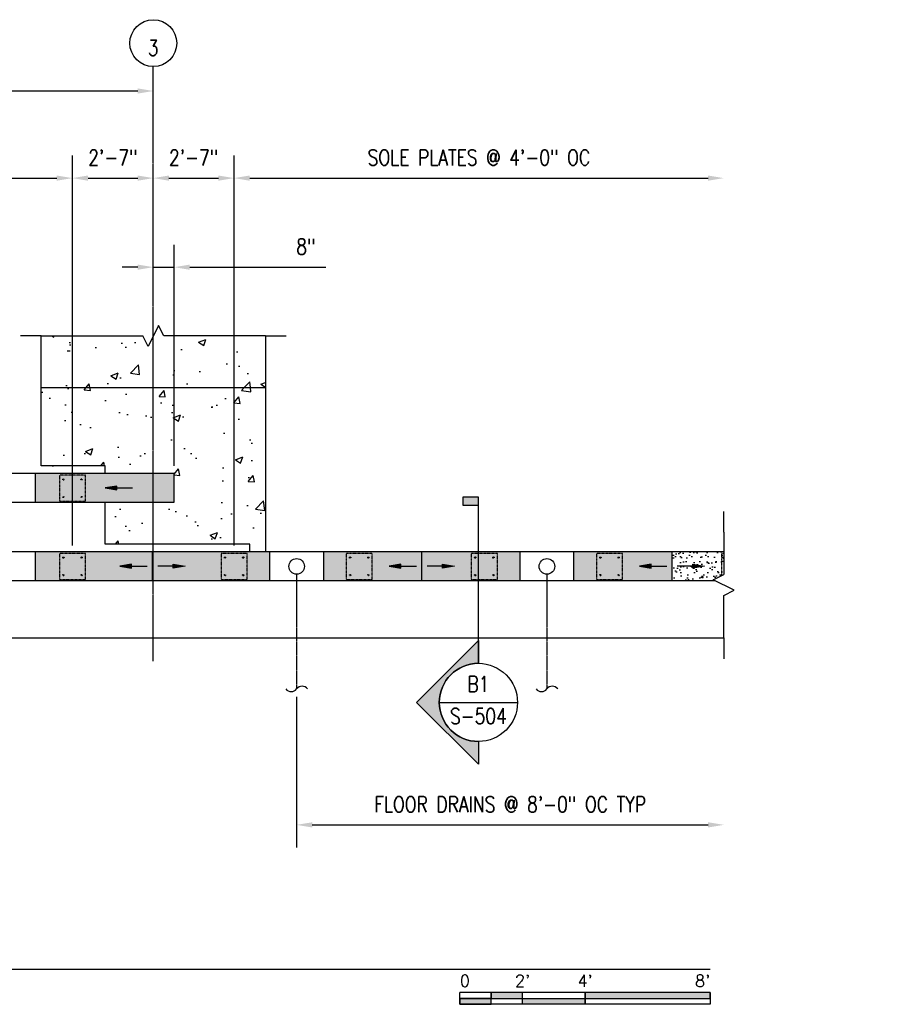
# Model space of a CAD drawing. Header units: inches. Extents: x -3662 to 6974, y 589 to 974.
# Tile 18 of 39: x 951 to 1289, y 597 to 974. Entities that reach past the tile are written whole.
import ezdxf
from ezdxf import colors
from ezdxf.entities.mleader import LeaderData, LeaderLine
from ezdxf.enums import TextEntityAlignment as Align
from ezdxf.math import Vec2, Vec3

# ---------------------------------------------------------------- set-up
doc = ezdxf.new("R2010")
doc.units = ezdxf.units.IN
doc.header["$MEASUREMENT"] = 0
doc.linetypes.add('CENTER2', pattern=[1.125, 0.75, -0.125, 0.125, -0.125])
doc.linetypes.add('Dash', pattern=[0.25, 0.125, -0.125])
for name, color, linetype in [('A-DETL-THIN', 1, 'Continuous'), ('A-FLOR', 173, 'Continuous'), ('A-FLOR-PATT', 8, 'Continuous'), ('A-FLOR-SLOPE', 172, 'Continuous'), ('A-WALL-PATT', 8, 'Continuous'), ('P-DRNS-PIPE', 3, 'Dash'), ('S-ANNO-DIMS', 1, 'Continuous'), ('S-ANNO-NOTE', 2, 'Continuous'), ('S-ANNO-SYMB', 2, 'Continuous'), ('S-ANNO-TEXT', 10, 'Continuous'), ('S-COLS', 53, 'Continuous'), ('S-DOOR-SOLE', 131, 'Dash'), ('S-DOOR-TRNCH', 173, 'Continuous'), ('S-GRID', 1, 'CENTER2'), ('S-GRID-IDEN', 1, 'Continuous')]:
    doc.layers.add(name, color=color, linetype=linetype)
doc.styles.add('Annotative', font='romans.shx', dxfattribs={"width": 0.8, "height": 0.125})
doc.styles.add('Arial', font='romans.shx', dxfattribs={"width": 0.8})
doc.styles.add('ROMANS', font='romans.shx', dxfattribs={"width": 0.8})
doc.dimstyles.new('Annotative', dxfattribs={"dimscale": 0, "dimtxt": 0.125, "dimasz": 0.125, "dimexe": 0.18, "dimexo": 0.0625, "dimgap": 0.09, "dimtad": 1, "dimdec": 3, "dimzin": 3, "dimdsep": 46, "dimlunit": 4, "dimtxsty": 'Annotative', "dimcen": 0.09, "dimclrt": 2, "dimazin": 2, "dimtfac": 1, "dimtdec": 3, "dimtmove": 0, "dimatfit": 0, "dimfxl": 1, "dimtfill": 1, "dimfrac": 2, "dimtolj": 1, "dimtzin": 0, "dimarcsym": 0})

# ---------------------------------------------------------------- blocks, each defined once
blk = doc.blocks.new('Grid - Circle 3_8_-570341-TRENCH LAYOUT PLAN')
at = {"layer": 'S-GRID-IDEN'}
blk.add_circle((0, 0), 0.1875, dxfattribs=at)
blk = doc.blocks.new('*U18')
at = {"lineweight": -3}
blk.add_hatch(color=256, dxfattribs=at).paths.add_polyline_path([(0, 1.577), (0, 1.6395), (-0.125, 1.6395), (-0.125, 1.577)])
h = blk.add_hatch(color=256, dxfattribs=at)
edge = h.paths.add_edge_path()
edge.add_line((0, -0.3125), (0, -0.4947))
edge.add_line((0, -0.4947), (-0.4947, 0))
edge.add_line((-0.4947, 0), (0, 0.4947))
edge.add_line((0, 0.4947), (0, 0.3125))
edge.add_arc((0, 0), 0.3125, 90, 270)
at = {"linetype": 'Continuous', "lineweight": -3}
blk.add_line((0, 0.3125), (0, 1.6395), dxfattribs=at)
at = {"lineweight": -3}
for p, q in [((0, 0.4947), (-0.4947, 0)), ((-0.3125, 0), (0.3125, 0)), ((-0.4947, 0), (0, -0.4947))]:
    blk.add_line(p, q, dxfattribs=at)
at = {"lineweight": -3, "flags": 128}
blk.add_lwpolyline([(0, 1.577), (0, 1.6395), (-0.125, 1.6395), (-0.125, 1.577), (0, 1.577)], close=True, dxfattribs=at)
blk.add_lwpolyline([(0, -0.3125), (0, -0.4947), (-0.4947, 0), (0, 0.4947), (0, 0.3125, 1), (0, -0.3125)], format="xyb", close=True, dxfattribs=at)
blk.add_lwpolyline([(-0.0156, -0.3125), (-0.0156, -0.3125)], dxfattribs=at)
blk.add_lwpolyline([(-0.0156, -0.3125), (-0.0156, -0.3125)], dxfattribs=at)
at = {"lineweight": -3}
blk.add_circle((0, 0), 0.3125, dxfattribs=at)
at = {"linetype": 'Continuous', "lineweight": -3, "style": 'Arial'}
blk.add_attdef('X#', text='', height=0.0938, dxfattribs=at).set_placement((0, 0.0469), align=Align.BOTTOM_CENTER)
blk.add_attdef('X-###', text='', height=0.0938, dxfattribs=at).set_placement((0, -0.0469), align=Align.TOP_CENTER)
blk = doc.blocks.new('*U22')
for points in [[(-2, -0.2812), (-1.75, -0.2812), (-1.75, -0.2344), (-2, -0.2344)], [(-1.75, -0.2344), (-1.5, -0.2344), (-1.5, -0.1875), (-1.75, -0.1875)], [(-1.5, -0.2344), (-1, -0.2344), (-1, -0.2812), (-1.5, -0.2812)], [(-1, -0.2344), (0, -0.2344), (0, -0.1875), (-1, -0.1875)]]:
    blk.add_hatch(color=256).paths.add_polyline_path(points)
for p, q in [((0, -0.1875), (-2, -0.1875)), ((-2, -0.2812), (-2, -0.1875)), ((-2, -0.2344), (0, -0.2344)), ((-1.75, -0.2812), (-1.75, -0.1875)), ((-1.5, -0.2812), (-1.5, -0.1875)), ((-1, -0.2812), (-1, -0.1885)), ((0, -0.1875), (0, -0.2812)), ((0, -0.2812), (-2, -0.2812))]:
    blk.add_line(p, q)
at = {"flags": 128}
for points in [[(-2, -0.2812), (-1.75, -0.2812), (-1.75, -0.2344), (-2, -0.2344), (-2, -0.2812)], [(-1.75, -0.2344), (-1.5, -0.2344), (-1.5, -0.1875), (-1.75, -0.1875), (-1.75, -0.2344)], [(-1.5, -0.2344), (-1, -0.2344), (-1, -0.2812), (-1.5, -0.2812), (-1.5, -0.2344)], [(-1, -0.2344), (0, -0.2344), (0, -0.1875), (-1, -0.1875), (-1, -0.2344)]]:
    blk.add_lwpolyline(points, close=True, dxfattribs=at)
at = {"style": 'Arial'}
blk.add_text('0', height=0.0937, dxfattribs=at).set_placement((-2, -0.0937), align=Align.MIDDLE_LEFT)
for s, p in [("2'", (-1.5, -0.0937)), ("4'", (-1, -0.0937))]:
    blk.add_text(s, height=0.09375, dxfattribs=at).set_placement(p, align=Align.MIDDLE_CENTER)
blk.add_text("8'", height=0.09375, dxfattribs=at).set_placement((0, -0.0937), align=Align.MIDDLE_RIGHT)
blk = doc.blocks.new('*U31')
for p, q in [((0.5, 1), (-0.5, -1)), ((1, 0), (0.5, 1)), ((-5.0625, 0), (-7.0625, 0)), ((-5.0625, 0), (-1, 0)), ((-0.5, -1), (-1, 0)), ((5.0625, 0), (1, 0)), ((5.0625, 0), (7.0625, 0))]:
    blk.add_line(p, q)
blk = doc.blocks.new('*U30')
for p, q in [((0.5, 1), (-0.5, -1)), ((1, 0), (0.5, 1)), ((-10.75, 0), (-12.75, 0)), ((-10.75, 0), (-1, 0)), ((-0.5, -1), (-1, 0)), ((10.75, 0), (1, 0)), ((10.75, 0), (12.75, 0))]:
    blk.add_line(p, q)
blk = doc.blocks.new('*U24')
at = {"linetype": 'Continuous', "lineweight": -3}
blk.add_line((1.125, 0.625), (29.5, 0.625), dxfattribs=at)
at = {"lineweight": -3, "style": 'Arial'}
blk.add_attdef('DRAWING_AREA_TITLE', text='', height=0.1875, dxfattribs=at).set_placement((1.3743, 0.6339), align=Align.BOTTOM_LEFT)
blk.add_attdef('X#', text='', height=0.1875, dxfattribs=at).set_placement((0.8125, 0.625), align=Align.MIDDLE_CENTER)
blk.add_attdef('SCALE:', text='', height=0.0938, dxfattribs=at).set_placement((1.3743, 0.5606), align=Align.TOP_LEFT)
blk = doc.blocks.new('*D37')
at = {"layer": 'Defpoints', "color": 0, "transparency": 16777216}
for p in [(1002.08, 947.03), (604.08, 853.03), (1002.08, 853.03)]:
    blk.add_point(p, dxfattribs=at)
at = {"layer": 'S-ANNO-DIMS', "color": 0, "lineweight": -2, "transparency": 16777216}
blk.add_line((610.08, 947.03), (996.08, 947.03), dxfattribs=at)
at = {"layer": 'S-ANNO-DIMS', "color": 0, "transparency": 16777216}
for points in [[(610.08, 948.03), (610.08, 946.03), (604.08, 947.03)], [(996.08, 948.03), (996.08, 946.03), (1002.08, 947.03)]]:
    blk.add_solid(points, dxfattribs=at)
at = {"layer": 'S-ANNO-DIMS', "color": 2, "transparency": 16777216, "insert": (803.08, 954.92), "char_height": 6, "attachment_point": 5, "style": 'Annotative'}
blk.add_mtext('\\A1;33\'-2"', dxfattribs=at)
blk = doc.blocks.new('ARROW')
for p, q in [((-0.09375, -0.015625), (-0.09375, 0.015625)), ((-0.09375, 0.015625), (0, 0)), ((0, 0), (-0.09375, -0.015625))]:
    blk.add_line(p, q)
blk.add_lwpolyline([(-0.09375, 0), (-0.21875, 0)])
blk.add_solid([(-0.09375, 0.015625), (0, 0), (-0.09375, -0.015625)])
blk = doc.blocks.new('*D48')
at = {"layer": 'Defpoints', "color": 0, "transparency": 16777216}
for p in [(971.07, 913.6), (635.11, 799.73), (971.07, 769.61)]:
    blk.add_point(p, dxfattribs=at)
at = {"layer": 'S-ANNO-DIMS', "color": 0, "lineweight": -2, "transparency": 16777216}
for p, q in [((635.11, 802.73), (635.11, 922.24)), ((971.07, 772.61), (971.07, 922.24)), ((641.11, 913.6), (965.07, 913.6))]:
    blk.add_line(p, q, dxfattribs=at)
at = {"layer": 'S-ANNO-DIMS', "color": 0, "transparency": 16777216}
for points in [[(641.11, 914.6), (641.11, 912.6), (635.11, 913.6)], [(965.07, 914.6), (965.07, 912.6), (971.07, 913.6)]]:
    blk.add_solid(points, dxfattribs=at)
at = {"layer": 'S-ANNO-DIMS', "color": 2, "transparency": 16777216, "insert": (803.09, 921.5), "char_height": 6, "attachment_point": 5, "style": 'Annotative', "bg_fill": 3, "box_fill_scale": 1.25, "bg_fill_color": 256, "bg_fill_true_color": 13158600, "bg_fill_transparency": 0}
blk.add_mtext('\\A1;SOLE PLATES @ 4\'-0" OC', dxfattribs=at)
blk = doc.blocks.new('*D49')
at = {"layer": 'Defpoints', "color": 0, "transparency": 16777216}
for p in [(1002.08, 913.6), (1002.08, 800.21), (971.07, 769.61)]:
    blk.add_point(p, dxfattribs=at)
at = {"layer": 'S-ANNO-DIMS', "color": 0, "lineweight": -2, "transparency": 16777216}
for p, q in [((971.07, 772.61), (971.07, 922.24)), ((977.07, 913.6), (996.08, 913.6))]:
    blk.add_line(p, q, dxfattribs=at)
at = {"layer": 'S-ANNO-DIMS', "color": 0, "transparency": 16777216}
for points in [[(977.07, 914.6), (977.07, 912.6), (971.07, 913.6)], [(996.08, 914.6), (996.08, 912.6), (1002.08, 913.6)]]:
    blk.add_solid(points, dxfattribs=at)
at = {"layer": 'S-ANNO-DIMS', "color": 2, "transparency": 16777216, "insert": (986.58, 921.5), "char_height": 6, "attachment_point": 5, "style": 'Annotative', "bg_fill": 3, "box_fill_scale": 1.25, "bg_fill_color": 256, "bg_fill_true_color": 13158600, "bg_fill_transparency": 0}
blk.add_mtext('\\A1;2\'-7"', dxfattribs=at)
blk = doc.blocks.new('TRENCH SOLE PLATE')
at = {"lineweight": -3, "ltscale": 0.25}
blk.add_lwpolyline([(-5, 5), (-5, -5), (5, -5), (5, 5)], close=True, dxfattribs=at)
for centre in [(-3.5, 3.375), (3.5, 3.375), (-3.5, -3.375), (3.5, -3.375)]:
    blk.add_circle(centre, 0.25, dxfattribs=at)
blk = doc.blocks.new('*D50')
at = {"layer": 'Defpoints', "color": 0, "transparency": 16777216}
for p in [(1033.07, 913.6), (1002.08, 800.21), (1033.07, 769.61)]:
    blk.add_point(p, dxfattribs=at)
at = {"layer": 'S-ANNO-DIMS', "color": 0, "lineweight": -2, "transparency": 16777216}
for p, q in [((1033.07, 772.61), (1033.07, 922.24)), ((1008.08, 913.6), (1027.07, 913.6))]:
    blk.add_line(p, q, dxfattribs=at)
at = {"layer": 'S-ANNO-DIMS', "color": 0, "transparency": 16777216}
for points in [[(1008.08, 914.6), (1008.08, 912.6), (1002.08, 913.6)], [(1027.07, 914.6), (1027.07, 912.6), (1033.07, 913.6)]]:
    blk.add_solid(points, dxfattribs=at)
at = {"layer": 'S-ANNO-DIMS', "color": 2, "transparency": 16777216, "insert": (1017.57, 921.5), "char_height": 6, "attachment_point": 5, "style": 'Annotative', "bg_fill": 3, "box_fill_scale": 1.25, "bg_fill_color": 256, "bg_fill_true_color": 13158600, "bg_fill_transparency": 0}
blk.add_mtext('\\A1;2\'-7"', dxfattribs=at)
blk = doc.blocks.new('*D51')
at = {"layer": 'Defpoints', "color": 0, "transparency": 16777216}
for p in [(1220.89, 913.6), (1220.89, 785.71), (1033.07, 769.61)]:
    blk.add_point(p, dxfattribs=at)
at = {"layer": 'S-ANNO-DIMS', "color": 0, "lineweight": -2, "transparency": 16777216}
blk.add_line((1039.07, 913.6), (1214.89, 913.6), dxfattribs=at)
at = {"layer": 'S-ANNO-DIMS', "color": 0, "transparency": 16777216}
for points in [[(1039.07, 914.6), (1039.07, 912.6), (1033.07, 913.6)], [(1214.89, 914.6), (1214.89, 912.6), (1220.89, 913.6)]]:
    blk.add_solid(points, dxfattribs=at)
at = {"layer": 'S-ANNO-DIMS', "color": 2, "transparency": 16777216, "insert": (1126.98, 921.5), "char_height": 6, "attachment_point": 5, "style": 'Annotative', "bg_fill": 3, "box_fill_scale": 1.25, "bg_fill_color": 256, "bg_fill_true_color": 13158600, "bg_fill_transparency": 0}
blk.add_mtext('\\A1;SOLE PLATES @ 4\'-0" OC', dxfattribs=at)
blk = doc.blocks.new('*D57')
at = {"layer": 'Defpoints', "color": 0, "transparency": 16777216}
for p in [(1220.89, 729.21), (1057.07, 717.61), (1220.89, 665.44)]:
    blk.add_point(p, dxfattribs=at)
at = {"layer": 'S-ANNO-DIMS', "color": 0, "lineweight": -2, "transparency": 16777216}
for p, q in [((1057.07, 714.61), (1057.07, 656.8)), ((1063.07, 665.44), (1214.89, 665.44))]:
    blk.add_line(p, q, dxfattribs=at)
at = {"layer": 'S-ANNO-DIMS', "color": 0, "transparency": 16777216}
for points in [[(1063.07, 666.44), (1063.07, 664.44), (1057.07, 665.44)], [(1214.89, 666.44), (1214.89, 664.44), (1220.89, 665.44)]]:
    blk.add_solid(points, dxfattribs=at)
at = {"layer": 'S-ANNO-DIMS', "color": 2, "transparency": 16777216, "insert": (1138.98, 673.33), "char_height": 6, "attachment_point": 5, "style": 'Annotative', "bg_fill": 3, "box_fill_scale": 1.25, "bg_fill_color": 256, "bg_fill_true_color": 13158600, "bg_fill_transparency": 0}
blk.add_mtext('\\A1;FLOOR DRAINS @ 8\'-0" OC TYP', dxfattribs=at)
blk = doc.blocks.new('*D58')
at = {"layer": 'Defpoints', "color": 0, "transparency": 16777216}
for p in [(1010.08, 879.42), (1002.08, 800.21), (1010.08, 800.21)]:
    blk.add_point(p, dxfattribs=at)
at = {"layer": 'S-ANNO-DIMS', "color": 0, "lineweight": -2, "transparency": 16777216}
for p, q in [((1010.08, 803.21), (1010.08, 888.06)), ((996.08, 879.42), (990.08, 879.42)), ((1002.08, 879.42), (1010.08, 879.42)), ((1016.08, 879.42), (1068.26, 879.42))]:
    blk.add_line(p, q, dxfattribs=at)
at = {"layer": 'S-ANNO-DIMS', "color": 0, "transparency": 16777216}
for points in [[(996.08, 880.42), (996.08, 878.42), (1002.08, 879.42)], [(1016.08, 880.42), (1016.08, 878.42), (1010.08, 879.42)]]:
    blk.add_solid(points, dxfattribs=at)
at = {"layer": 'S-ANNO-DIMS', "color": 2, "transparency": 16777216, "insert": (1060.62, 887.31), "char_height": 6, "attachment_point": 5, "style": 'Annotative', "bg_fill": 3, "box_fill_scale": 1.25, "bg_fill_color": 256, "bg_fill_true_color": 13158600, "bg_fill_transparency": 0}
blk.add_mtext('\\A1;8"', dxfattribs=at)

msp = doc.modelspace()

# ---------------------------------------------------------------- hatches: boundary and pattern name
at = {"layer": 'A-FLOR-PATT'}
h = msp.add_hatch(dxfattribs=at)
h.set_pattern_fill('AR-SAND', color=256, scale=2)
h.paths.add_polyline_path([(250.8215, 800.2059), (237.0952, 800.2059), (237.0952, 789.2059), (250.8215, 789.2059)])
h.paths.add_polyline_path([(309.0715, 800.2059), (271.3215, 800.2059), (271.3215, 789.2059), (309.0715, 789.2059)])
h.paths.add_polyline_path([(346.8215, 800.2059), (309.0715, 800.2059), (309.0715, 789.2059), (346.8215, 789.2059)])
h.paths.add_polyline_path([(405.0715, 800.2059), (367.3215, 800.2059), (367.3215, 789.2059), (405.0715, 789.2059)])
h.paths.add_polyline_path([(442.8215, 800.2059), (405.0715, 800.2059), (405.0715, 789.2059), (442.8215, 789.2059)])
h.paths.add_polyline_path([(501.0715, 800.2059), (463.3215, 800.2059), (463.3215, 789.2059), (501.0715, 789.2059)])
h.paths.add_polyline_path([(538.8215, 800.2059), (501.0715, 800.2059), (501.0715, 789.2059), (538.8215, 789.2059)])
h.paths.add_polyline_path([(648.1997, 800.2059), (559.3215, 800.2059), (559.3215, 789.2059), (648.1997, 789.2059)])
h.paths.add_polyline_path([(706.4497, 800.2059), (668.6997, 800.2059), (668.6997, 789.2059), (706.4497, 789.2059)])
h.paths.add_polyline_path([(744.1997, 800.2059), (706.4497, 800.2059), (706.4497, 789.2059), (744.1997, 789.2059)])
h.paths.add_polyline_path([(803.0952, 800.2059), (764.6997, 800.2059), (764.6997, 789.2059), (803.0952, 789.2059)])
h.paths.add_polyline_path([(840.1997, 800.2059), (803.0952, 800.2059), (803.0952, 789.2059), (840.1997, 789.2059)])
h.paths.add_polyline_path([(898.4497, 800.2059), (860.6997, 800.2059), (860.6997, 789.2059), (898.4497, 789.2059)])
h.paths.add_polyline_path([(936.1997, 800.2059), (898.4497, 800.2059), (898.4497, 789.2059), (936.1997, 789.2059)])
h.paths.add_polyline_path([(1010.2202, 800.2059), (983.5774, 800.2059), (956.6997, 800.2059), (956.6997, 789.2059), (983.5774, 789.2059), (1010.2202, 789.2059)])
h = msp.add_hatch(dxfattribs=at)
h.set_pattern_fill('AR-SAND', color=256, scale=2)
h.paths.add_polyline_path([(648.1997, 770.2059), (635.0952, 770.2059), (635.0952, 759.2059), (648.1997, 759.2059)])
h.paths.add_polyline_path([(706.4497, 770.2059), (668.6997, 770.2059), (668.6997, 759.2059), (706.4497, 759.2059)])
h.paths.add_polyline_path([(744.1997, 770.2059), (706.4497, 770.2059), (706.4497, 759.2059), (744.1997, 759.2059)])
h.paths.add_polyline_path([(802.4497, 770.2059), (764.6997, 770.2059), (764.6997, 759.2059), (802.4497, 759.2059)])
h.paths.add_polyline_path([(840.1997, 770.2059), (802.4497, 770.2059), (802.4497, 759.2059), (840.1997, 759.2059)])
h.paths.add_polyline_path([(898.4497, 770.2059), (860.6997, 770.2059), (860.6997, 759.2059), (898.4497, 759.2059)])
h.paths.add_polyline_path([(936.1997, 770.2059), (898.4497, 770.2059), (898.4497, 759.2059), (936.1997, 759.2059)])
h.paths.add_polyline_path([(996.0952, 770.2059), (956.6997, 770.2059), (956.6997, 759.2059), (996.0952, 759.2059)])
h.paths.add_polyline_path([(1046.8215, 770.2059), (996.0952, 770.2059), (996.0952, 759.2059), (1046.8215, 759.2059)])
h.paths.add_polyline_path([(1105.0715, 770.2059), (1067.3215, 770.2059), (1067.3215, 759.2059), (1105.0715, 759.2059)])
h.paths.add_polyline_path([(1142.8215, 770.2059), (1105.0715, 770.2059), (1105.0715, 759.2059), (1142.8215, 759.2059)])
h.paths.add_polyline_path([(1201.0715, 770.2059), (1163.3215, 770.2059), (1163.3215, 759.2059), (1201.0715, 759.2059)])
h = msp.add_hatch(dxfattribs=at)
h.set_pattern_fill('AR-SAND', color=256, scale=2)
h.paths.add_polyline_path([(1220.885, 770.2059), (1201.0715, 770.2059), (1201.0715, 759.2059), (1217.385, 759.2059), (1216.885, 759.4559), (1220.885, 761.4559)])
at = {"layer": 'A-WALL-PATT', "lineweight": -3}
h = msp.add_hatch(dxfattribs=at)
h.set_pattern_fill('AR-CONC', color=8, scale=4, style=0)
h.paths.add_polyline_path([(1045.0774, 853.0281), (1006.0774, 853.0281), (1004.0774, 857.0281), (1000.0774, 849.0281), (998.0774, 853.0281), (959.0774, 853.0281), (959.0774, 833.2059), (1045.0774, 833.2059)])
h = msp.add_hatch(dxfattribs=at)
h.set_pattern_fill('AR-CONC', color=8, scale=4, style=0)
h.paths.add_polyline_path([(1045.0774, 833.2059), (959.0774, 833.2059), (959.0774, 803.2059), (983.5774, 803.2059), (983.5774, 800.2059), (1010.0774, 800.2059), (1010.0774, 789.2059), (983.5774, 789.2059), (983.5774, 773.2059), (1039.0774, 773.2059), (1039.0774, 770.2059), (1045.0774, 770.2059)])

# ---------------------------------------------------------------- linework, layer by layer
at = {"layer": 'A-FLOR', "lineweight": -3}
msp.add_line((561.0774, 737.2059), (1220.885, 737.2059), dxfattribs=at)
at = {"layer": 'A-FLOR-SLOPE', "lineweight": -3}
for p, q in [((1001.7606, 759.1097), (1001.7606, 770.1097)), ((1105.0715, 759.2059), (1105.0715, 770.2059)), ((1201.0715, 759.2059), (1201.0715, 770.2059))]:
    msp.add_line(p, q, dxfattribs=at)
at = {"layer": 'P-DRNS-PIPE', "lineweight": -3}
for p, q in [((1057.0715, 761.6097), (1057.0715, 717.6097)), ((1153.0715, 761.6097), (1153.0715, 717.6097))]:
    msp.add_line(p, q, dxfattribs=at)
at = {"layer": 'P-DRNS-PIPE', "linetype": 'Continuous', "lineweight": -3}
for centre in [(1057.0715, 764.6097), (1153.0715, 764.6097)]:
    msp.add_circle(centre, 3, dxfattribs=at)
for centre, start, end in [((1059.134, 716.0628), 36.869898, 143.130102), ((1155.134, 716.0628), 36.869898, 143.130102), ((1055.009, 719.1566), 216.869898, 323.130102), ((1151.009, 719.1566), 216.869898, 323.130102)]:
    msp.add_arc(centre, 2.5781, start, end, dxfattribs=at)
at = {"layer": 'S-COLS', "lineweight": -3}
msp.add_line((959.0774, 833.2059), (1045.0774, 833.2059), dxfattribs=at)
msp.add_lwpolyline([(1045.0774, 853.0281), (1045.0774, 770.2059), (1039.0774, 770.2059), (1039.0774, 773.2059), (983.5774, 773.2059), (983.5774, 789.2059), (1010.0774, 789.2059), (1010.0774, 800.2059), (983.5774, 800.2059), (983.5774, 803.2059), (959.0774, 803.2059), (959.0774, 853.0281)], dxfattribs=at)
at = {"layer": 'S-DOOR-TRNCH', "lineweight": -3}
for p, q in [((956.6997, 800.2059), (956.6997, 789.2059)), ((956.6997, 770.2059), (956.6997, 759.2059)), ((1046.8215, 759.2059), (1046.8215, 770.2059)), ((1067.3215, 770.2059), (1067.3215, 759.2059)), ((1142.8215, 759.2059), (1142.8215, 770.2059)), ((1163.3215, 770.2059), (1163.3215, 759.2059))]:
    msp.add_line(p, q, dxfattribs=at)
for points in [[(983.5774, 800.2059), (237.0952, 800.2059), (237.0952, 789.2059), (983.5774, 789.2059)], [(1220.885, 770.2059), (635.0952, 770.2059), (635.0952, 759.2059), (1217.385, 759.2059)]]:
    msp.add_lwpolyline(points, dxfattribs=at)
at = {"layer": 'S-GRID', "lineweight": -3}
msp.add_line((1002.0774, 728.2695), (1002.0774, 956.3841), dxfattribs=at)

# ---------------------------------------------------------------- block references
at = {"layer": 'A-DETL-THIN', "xscale": 4, "yscale": 4, "zscale": 4}
msp.add_blockref('*U30', (1002.0774, 853.0281), dxfattribs=at)
at = {"layer": 'A-DETL-THIN', "xscale": 4, "yscale": 4, "zscale": 4, "rotation": 270}
msp.add_blockref('*U31', (1220.885, 757.4559), dxfattribs=at)
at = {"layer": 'S-ANNO-SYMB', "xscale": -48, "yscale": 48, "zscale": 48, "rotation": 359.9999999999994}
for p in [(983.5774, 794.7059), (989.2606, 764.7059), (1092.5715, 764.7059), (1188.5715, 764.7059)]:
    msp.add_blockref('ARROW', p, dxfattribs=at)
at = {"layer": 'S-ANNO-SYMB', "lineweight": -3}
ref = msp.add_blockref('*U18', (1126.7917, 712.4221), dxfattribs=dict(at, xscale=48, yscale=48, zscale=48))
ref.add_attrib('X-###', 'S-504', dxfattribs={"color": 1, "linetype": 'Continuous', "lineweight": -2, "height": 6, "style": 'ROMANS', "width": 0.8}).set_placement((1126.7917, 710.1721), align=Align.TOP_CENTER)
ref.add_attrib('X#', 'B1', dxfattribs={"layer": 'S-ANNO-TEXT', "color": 1, "linetype": 'Continuous', "lineweight": -2, "height": 6, "style": 'ROMANS', "width": 0.8}).set_placement((1126.7917, 714.6721), align=Align.BOTTOM_CENTER)
at = {"layer": 'S-ANNO-SYMB', "xscale": 48, "yscale": 48, "zscale": 48}
for p in [(1014.2606, 764.7059), (1117.5715, 764.7059), (1213.5715, 764.7059)]:
    msp.add_blockref('ARROW', p, dxfattribs=at)
at = {"layer": 'S-ANNO-SYMB', "lineweight": -3, "xscale": 47.999999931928, "yscale": 47.999999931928, "zscale": 47.999999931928}
for name, p in [('*U24', (-200.2951, 580.0865)), ('*U22', (1215.7049, 610.0865))]:
    msp.add_blockref(name, p, dxfattribs=at)
at = {"layer": 'S-DOOR-SOLE'}
msp.add_blockref('TRENCH SOLE PLATE', (1033.0715, 764.6097), dxfattribs=at)
at = {"layer": 'S-GRID-IDEN', "lineweight": -3, "xscale": 47.99999999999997, "yscale": 47.99999999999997, "zscale": 47.99999999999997}
msp.add_blockref('Grid - Circle 3_8_-570341-TRENCH LAYOUT PLAN', (1002.0774, 965.3841), dxfattribs=at)

# ---------------------------------------------------------------- texts
at = {"layer": 'S-GRID-IDEN', "lineweight": -3, "insert": (1002.0297, 963.5742), "char_height": 6, "width": 4.898268, "attachment_point": 5, "line_spacing_factor": 0.981704, "style": 'Annotative'}
msp.add_mtext('\\pxqc,t3.2,6.4,9.6,12.8,16,19.2,22.4,25.6,28.8,32,35.2,38.4,41.6,44.8,48,51.2,54.4,57.6,60.8,64,67.2,70.4,73.6,76.8,80,83.2,86.4,89.6,92.8,96,99.2,102.4;{3}', dxfattribs=at)

# ---------------------------------------------------------------- dimensions: what is measured, and where the dimension line sits
at = {"layer": 'S-ANNO-DIMS'}
dim = msp.add_linear_dim(base=(1002.0774, 947.0323), p1=(604.0774, 853.0281), p2=(1002.0774, 853.0281), dimstyle='Annotative', override={"dimpost": '\\X', "dimse1": 1, "dimse2": 1, "dimtfill": 0}, dxfattribs=at)
dim.commit()
dim.dimension.update_dxf_attribs({"geometry": '*D37', "text_midpoint": (803.0774, 954.9238)})

# ---------------------------------------------------------------- leaders
at = {"layer": 'S-ANNO-NOTE', "lineweight": -3}
ml = msp.add_multileader_mtext('Standard', dxfattribs=at)
ml.set_content('OUTSIDE EDGE OF TRENCH', color=256, style='Annotative')
ml.set_leader_properties(color=1, linetype='ByLayer', lineweight=-1)
ml.build(insert=Vec2(0, 0))
ml.multileader.update_dxf_attribs({"text_right_attachment_type": 3, "dogleg_length": 0.125, "arrow_head_size": 6, "scale": 48})
ctx = ml.context
ctx.base_point, ctx.scale, ctx.char_height, ctx.arrow_head_size, ctx.landing_gap_size, ctx.plane_origin = Vec3(344.4065, 707.869), 48, 6, 6, 4.32, Vec3(484.6093, 899.425)
ctx.right_attachment = 3
notes = []
notes.append((ctx, [(0, (1, 1, 0), (410.2465, 697.869), (-1, 0), 6, [(1, [(412.054, 800.2059), (438.3529, 789.2059)], 0, [])])]))
ctx.mtext.insert, ctx.mtext.width, ctx.mtext.flow_direction = Vec3(348.7265, 710.869), 57.754109, 5
ml = msp.add_multileader_mtext('Standard', dxfattribs=at)
ml.set_content('3" %%C DRAIN OUTLET (TYP)', color=256, style='Annotative')
ml.set_leader_properties(color=1, linetype='ByLayer', lineweight=-1)
ml.build(insert=Vec2(0, 0))
ml.multileader.update_dxf_attribs({"text_right_attachment_type": 3, "dogleg_length": 0.125, "arrow_head_size": 6, "scale": 48})
ctx = ml.context
ctx.base_point, ctx.scale, ctx.char_height, ctx.arrow_head_size, ctx.landing_gap_size, ctx.plane_origin = Vec3(-4.7276, 775.2856), 48, 6, 6, 4.32, Vec3(16.3574, 786.4544)
ctx.right_attachment = 3
notes.append((ctx, [(1, (1, 1, 0), (-10.7276, 775.2856), (1, 0), 6, [(1, [(-26.9285, 794.0787)], 0, [])])]))
ctx.mtext.insert, ctx.mtext.width, ctx.mtext.flow_direction = Vec3(-0.4076, 779.2856), 56.530008, 5
ml = msp.add_multileader_mtext('Standard', dxfattribs=at)
ml.set_content('1:100 SLOPE (TYP)', color=256, style='Annotative')
ml.set_leader_properties(color=1, linetype='ByLayer', lineweight=-1)
ml.build(insert=Vec2(0, 0))
ml.multileader.update_dxf_attribs({"text_right_attachment_type": 3, "dogleg_length": 0.125, "arrow_head_size": 6, "scale": 48})
ctx = ml.context
ctx.base_point, ctx.scale, ctx.char_height, ctx.arrow_head_size, ctx.landing_gap_size, ctx.plane_origin = Vec3(221.2394, 721.3224), 48, 6, 6, 4.32, Vec3(351.6791, 748.6866)
ctx.right_attachment = 3
notes.append((ctx, [(0, (1, 1, 0), (305.3651, 720.1795), (-1, 0), 6, [(1, [(314.0715, 794.7059), (304.0715, 794.7059)], 0, [])])]))
ctx.mtext.insert, ctx.mtext.width, ctx.mtext.flow_direction = Vec3(225.5594, 725.3224), 74.625012, 5
for ctx, leaders in notes:
    for number, flags, end, landing, length, lines in leaders:
        leader = LeaderData()
        leader.index, (leader.has_last_leader_line, leader.has_dogleg_vector, leader.attachment_direction) = number, flags
        leader.last_leader_point, leader.dogleg_vector, leader.dogleg_length = Vec3(end), Vec3(landing), length
        for number, points, colour, breaks in lines:
            line = LeaderLine()
            line.index, line.vertices, line.color, line.breaks = number, Vec3.list(points), colors.encode_raw_color(colour), breaks
            leader.lines.append(line)
        ctx.leaders.append(leader)

# ---------------------------------------------------------------- next in the draw order: dimensions: what is measured, and where the dimension line sits
at = {"layer": 'S-ANNO-DIMS'}
for base, p1, p2, text, override, picture, middle in [((971.0747, 913.6038), (635.1052, 799.7347), (971.0747, 769.6097), 'SOLE PLATES @ 4\'-0" OC', {"dimpost": '\\X'}, '*D48', (803.0899, 921.4953)), ((1220.885, 665.4391), (1057.0715, 717.6097), (1220.885, 729.2059), 'FLOOR DRAINS @ 8\'-0" OC TYP', {"dimpost": '\\X', "dimse2": 1}, '*D57', (1138.9783, 673.3305))]:
    dim = msp.add_linear_dim(base=base, p1=p1, p2=p2, text=text, dimstyle='Annotative', override=override, dxfattribs=at)
    dim.commit()
    dim.dimension.update_dxf_attribs({"geometry": picture, "text_midpoint": middle})

# ---------------------------------------------------------------- next in the draw order: dimensions: what is measured, and where the dimension line sits
dim = msp.add_linear_dim(base=(1002.0774, 913.6038), p1=(971.0747, 769.6097), p2=(1002.0774, 800.2059), dimstyle='Annotative', override={"dimpost": '\\X', "dimse2": 1}, dxfattribs=at)
dim.commit()
dim.dimension.update_dxf_attribs({"geometry": '*D49', "text_midpoint": (986.576, 913.6038), "dimtype": 160})

# ---------------------------------------------------------------- next in the draw order: block references
at = {"layer": 'S-DOOR-SOLE'}
for p in [(971.0747, 794.6097), (971.0747, 764.6097)]:
    msp.add_blockref('TRENCH SOLE PLATE', p, dxfattribs=at)

# ---------------------------------------------------------------- next in the draw order: dimensions: what is measured, and where the dimension line sits
at = {"layer": 'S-ANNO-DIMS', "color": 1}
dim = msp.add_linear_dim(base=(1033.0715, 913.6038), p1=(1002.0774, 800.2059), p2=(1033.0715, 769.6097), dimstyle='Annotative', override={"dimpost": '\\X', "dimse1": 1, "dimse2": 0}, dxfattribs=at)
dim.commit()
dim.dimension.update_dxf_attribs({"geometry": '*D50', "text_midpoint": (1017.5744, 921.4953)})

# ---------------------------------------------------------------- next in the draw order: dimensions: what is measured, and where the dimension line sits
dim = msp.add_linear_dim(base=(1220.885, 913.6038), p1=(1033.0715, 769.6097), p2=(1220.885, 785.7059), text='SOLE PLATES @ 4\'-0" OC', dimstyle='Annotative', override={"dimpost": '\\X', "dimse1": 1, "dimse2": 1}, dxfattribs=at)
dim.commit()
dim.dimension.update_dxf_attribs({"geometry": '*D51', "text_midpoint": (1126.9783, 921.4953)})

# ---------------------------------------------------------------- next in the draw order: linework, layer by layer
at = {"layer": 'S-DOOR-SOLE', "lineweight": -3, "ltscale": 0.25}
msp.add_lwpolyline([(1220.885, 769.6097), (1220.0715, 769.6097), (1220.0715, 761.0492)], dxfattribs=at)

# ---------------------------------------------------------------- next in the draw order: block references
at = {"layer": 'S-DOOR-SOLE'}
for p in [(1081.0715, 764.6097), (1129.0715, 764.6097), (1177.0715, 764.6097)]:
    msp.add_blockref('TRENCH SOLE PLATE', p, dxfattribs=at)

# ---------------------------------------------------------------- next in the draw order: dimensions: what is measured, and where the dimension line sits
at = {"layer": 'S-ANNO-DIMS'}
dim = msp.add_linear_dim(base=(1010.0774, 879.4207), p1=(1002.0774, 800.2059), p2=(1010.0774, 800.2059), dimstyle='Annotative', override={"dimpost": '\\X', "dimse1": 1}, dxfattribs=at)
dim.commit()
dim.dimension.update_dxf_attribs({"geometry": '*D58', "text_midpoint": (1060.6236, 879.4207), "dimtype": 160})

doc.saveas('drawing.dxf')
